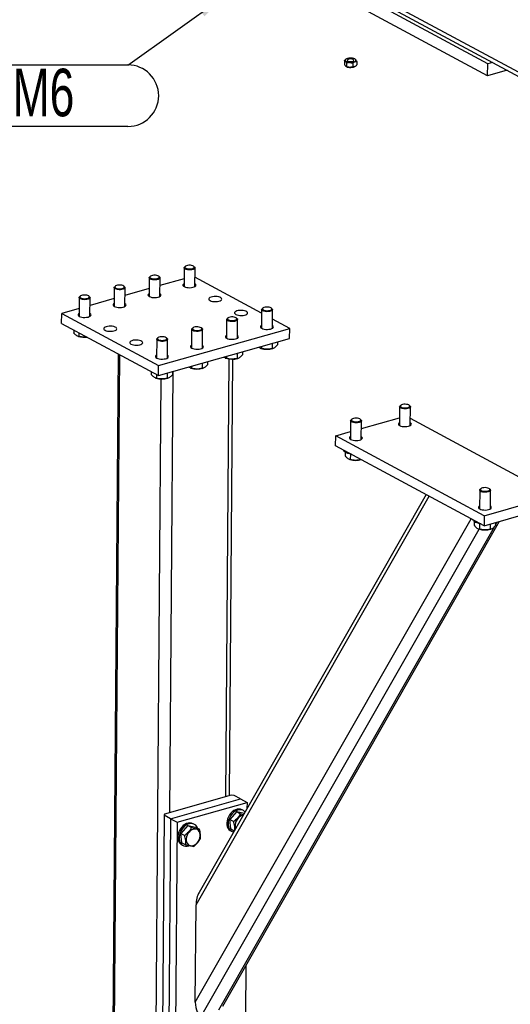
# Model space of a CAD drawing. Header units: millimetres. Extents: x 5 to 589, y 5 to 415.
# Tile 27 of 42: x 400 to 436, y 251 to 323. Entities that reach past the tile are written whole.
import ezdxf

# ---------------------------------------------------------------- set-up
doc = ezdxf.new("R2010")
doc.units = ezdxf.units.MM
doc.layers.add('NOTES', color=6, linetype='Continuous')
doc.layers.add('TRAIT-FORT', color=4, linetype='Continuous', lineweight=25)
doc.styles.add('SLDTEXTSTYLE8', font='TXT', dxfattribs={"width": 0.7})
doc.dimstyles.new('SLDDIMSTYLE3', dxfattribs={"dimtxt": 0.18, "dimasz": 2, "dimexe": 0, "dimexo": 0.0625, "dimgap": 0, "dimtad": 0, "dimtih": 1, "dimtoh": 1, "dimdec": 0, "dimrnd": 1e-09, "dimzin": 0, "dimdsep": 46, "dimtxsty": 'Standard', "dimsah": 1, "dimcen": 0.09, "dimadec": 0, "dimazin": 0, "dimtfac": 2, "dimtdec": 0, "dimtofl": 0, "dimtmove": 0, "dimatfit": 3, "dimfxl": 1, "dimfrac": 2, "dimtolj": 1, "dimtzin": 0, "dimarcsym": 0})

# ---------------------------------------------------------------- blocks, each defined once
blk = doc.blocks.new('SW_NOTE_24')
at = {"layer": 'NOTES', "color": 0}
for p, q in [((-28.302, 0.046), (0, 0.046)), ((0, -4.482), (-28.302, -4.482))]:
    blk.add_line(p, q, dxfattribs=at)
for centre, start, end in [((-28.302, -2.218), 90, 270), ((0, -2.218), 270, 90)]:
    blk.add_arc(centre, 2.264, start, end, dxfattribs=at)
at = {"layer": 'NOTES', "color": 0, "insert": (-14.225, -0.233), "char_height": 3.5, "attachment_point": 2, "style": 'SLDTEXTSTYLE8'}
blk.add_mtext('ECROU H M6', dxfattribs=at)

msp = doc.modelspace()

# ---------------------------------------------------------------- linework, layer by layer
at = {"layer": 'TRAIT-FORT', "color": 4, "linetype": 'Continuous', "lineweight": 25}
for p, q in [((444.418, 315.095), (407.359, 335.046)), ((407.729, 334.543), (444.63, 314.677)), ((434.531, 319.826), (423.603, 325.71)), ((434.524, 318.943), (423.596, 324.827)), ((423.98, 320.06), (423.978, 319.806)), ((424.075, 320.155), (424.064, 320.146)), ((424.143, 319.89), (424.141, 319.636)), ((424.599, 319.857), (424.597, 319.603)), ((424.794, 319.647), (424.805, 319.656)), ((424.891, 319.995), (424.889, 319.741)), ((434.524, 318.943), (434.531, 319.826)), ((434.881, 319.925), (434.531, 319.826)), ((435.953, 319.348), (434.524, 318.943)), ((412.189, 304.812), (412.178, 303.435)), ((412.279, 304.92), (412.228, 304.878)), ((412.951, 304.873), (412.901, 304.915)), ((412.978, 303.428), (412.989, 304.805)), ((409.614, 304.083), (409.604, 302.706)), ((409.704, 304.191), (409.653, 304.149)), ((410.377, 304.144), (410.326, 304.186)), ((410.404, 302.699), (410.414, 304.076)), ((412.182, 304.009), (410.41, 303.507)), ((417.888, 301.47), (412.983, 304.111)), ((407.04, 303.354), (407.029, 301.977)), ((407.13, 303.462), (407.079, 303.42)), ((407.802, 303.415), (407.752, 303.457)), ((407.829, 301.97), (407.84, 303.347)), ((409.608, 303.28), (407.835, 302.778)), ((404.466, 302.625), (404.455, 301.248)), ((404.555, 302.733), (404.504, 302.692)), ((405.228, 302.686), (405.177, 302.728)), ((405.255, 301.242), (405.265, 302.619)), ((407.034, 302.551), (405.261, 302.049)), ((403.172, 300.723), (403.177, 301.459)), ((404.459, 301.822), (403.177, 301.459)), ((403.177, 301.459), (410.304, 297.622)), ((417.89, 301.742), (417.879, 300.365)), ((417.98, 301.85), (417.929, 301.809)), ((418.652, 301.803), (418.602, 301.846)), ((418.679, 300.359), (418.69, 301.736)), ((403.172, 300.723), (410.298, 296.886)), ((415.316, 301.013), (415.305, 299.636)), ((415.406, 301.122), (415.355, 301.08)), ((416.078, 301.074), (416.028, 301.117)), ((416.105, 299.63), (416.116, 301.007)), ((419.958, 300.356), (418.685, 301.041)), ((404.062, 300.244), (404.06, 300.033)), ((404.448, 300.036), (404.446, 299.762)), ((410.304, 297.622), (419.958, 300.356)), ((412.741, 300.284), (412.731, 298.907)), ((412.831, 300.393), (412.78, 300.351)), ((413.504, 300.345), (413.453, 300.388)), ((413.531, 298.901), (413.541, 300.278)), ((419.953, 299.62), (419.958, 300.356)), ((404.362, 299.784), (404.408, 299.767)), ((410.167, 299.555), (410.156, 298.178)), ((410.257, 299.664), (410.206, 299.622)), ((410.298, 296.886), (419.953, 299.62)), ((410.929, 299.616), (410.879, 299.659)), ((410.956, 298.172), (410.967, 299.549)), ((418.659, 299.254), (418.656, 298.871)), ((419.057, 299.366), (419.055, 299.134)), ((416.084, 298.525), (416.081, 298.142)), ((416.482, 298.637), (416.481, 298.405)), ((417.786, 298.901), (417.833, 298.884)), ((417.872, 299.031), (417.871, 298.879)), ((418.703, 298.877), (418.748, 298.893)), ((407.327, 298.486), (406.886, 242.286)), ((407.011, 242.135), (407.453, 298.419)), ((413.908, 297.908), (413.906, 297.676)), ((415.212, 298.172), (415.258, 298.155)), ((415.256, 265.886), (415.509, 298.097)), ((415.297, 298.302), (415.296, 298.15)), ((415.515, 265.959), (415.768, 298.087)), ((416.128, 298.148), (416.174, 298.164)), ((409.763, 297.175), (409.761, 296.963)), ((410.298, 296.886), (410.304, 297.622)), ((411.137, 264.72), (411.392, 297.196)), ((411.334, 297.18), (411.332, 296.947)), ((412.637, 297.443), (412.684, 297.426)), ((412.723, 297.573), (412.722, 297.421)), ((413.51, 297.796), (413.507, 297.413)), ((413.554, 297.419), (413.599, 297.435)), ((410.052, 240.498), (410.492, 296.629)), ((410.063, 296.714), (410.109, 296.697)), ((410.15, 296.967), (410.147, 296.692)), ((410.936, 297.067), (410.933, 296.684)), ((410.98, 296.69), (411.025, 296.706)), ((428.041, 294.585), (428.031, 293.208)), ((428.131, 294.693), (428.08, 294.652)), ((428.804, 294.646), (428.753, 294.689)), ((428.831, 293.202), (428.841, 294.579)), ((424.437, 293.565), (424.426, 292.188)), ((424.527, 293.673), (424.476, 293.631)), ((425.199, 293.626), (425.149, 293.668)), ((425.226, 292.181), (425.237, 293.558)), ((425.233, 292.989), (428.035, 293.782)), ((437.54, 289.039), (428.835, 293.726)), ((423.342, 292.454), (424.431, 292.762)), ((423.336, 291.718), (423.342, 292.454)), ((434.27, 286.57), (423.342, 292.454)), ((434.264, 285.835), (423.336, 291.718)), ((424.034, 291.256), (424.032, 290.973)), ((424.333, 290.724), (424.38, 290.707)), ((424.42, 291.101), (424.416, 290.702)), ((425.202, 290.714), (425.202, 290.693)), ((425.202, 290.693), (425.227, 290.7)), ((433.94, 288.449), (433.929, 287.072)), ((434.029, 288.557), (433.978, 288.515)), ((434.702, 288.51), (434.652, 288.552)), ((434.729, 287.065), (434.74, 288.442)), ((413.065, 257.93), (430.227, 288.008)), ((429.994, 288.134), (413.285, 258.85)), ((434.27, 286.57), (439.419, 288.028)), ((434.264, 285.835), (439.413, 287.292)), ((413.008, 250.767), (433.311, 286.348)), ((434.27, 286.57), (434.264, 285.835)), ((413.515, 249.852), (433.903, 285.583)), ((414.738, 250.198), (435.029, 285.759)), ((415.041, 250.484), (435.394, 286.155)), ((433.536, 286.14), (433.534, 285.857)), ((433.835, 285.608), (433.882, 285.591)), ((433.922, 285.985), (433.919, 285.586)), ((434.707, 285.96), (434.704, 285.577)), ((434.752, 285.584), (434.797, 285.599)), ((435.106, 286.073), (435.104, 285.84)), ((435.105, 285.892), (435.228, 286.107)), ((415.642, 265.995), (410.751, 264.61)), ((415.866, 265.981), (415.642, 265.995)), ((416.341, 265.725), (415.866, 265.981)), ((411.193, 264.267), (416.341, 265.725)), ((411.668, 264.011), (416.816, 265.469)), ((416.341, 265.725), (416.816, 265.469)), ((416.816, 265.469), (416.813, 265.033)), ((410.717, 264.523), (410.584, 247.6)), ((410.751, 264.61), (410.717, 264.523)), ((411.193, 264.267), (410.717, 264.523)), ((416.058, 264.79), (415.551, 264.212)), ((416.058, 264.79), (416.343, 264.637)), ((416.058, 264.79), (416.611, 264.679)), ((416.548, 264.87), (416.453, 264.922)), ((411.193, 264.267), (411.06, 247.344)), ((411.193, 264.267), (411.668, 264.011)), ((411.668, 264.011), (411.535, 247.088)), ((412.454, 263.77), (411.947, 263.191)), ((412.454, 263.77), (412.739, 263.616)), ((412.454, 263.77), (413.034, 263.653)), ((412.943, 263.85), (412.848, 263.901)), ((415.551, 264.212), (415.836, 264.059)), ((415.623, 263.517), (415.551, 264.212)), ((411.947, 263.191), (412.231, 263.038)), ((412.019, 262.497), (411.947, 263.191)), ((413.034, 263.653), (413.318, 263.5)), ((415.618, 263.372), (415.713, 263.321)), ((415.623, 263.517), (415.872, 263.384)), ((412.014, 262.351), (412.109, 262.3)), ((412.019, 262.497), (412.304, 262.343)), ((413.008, 250.767), (413.065, 257.93)), ((416.722, 253.43), (416.694, 249.866))]:
    msp.add_line(p, q, dxfattribs=at)
at = {"layer": 'TRAIT-FORT', "color": 4, "linetype": 'Continuous', "lineweight": 25, "flags": 128}
for points in [[(424.127, 320.186), (424.096, 320.17), (424.072, 320.152), (424.053, 320.133), (424.041, 320.113), (424.036, 320.093), (424.038, 320.072), (424.047, 320.052), (424.062, 320.032)], [(424.622, 320.024), (424.662, 320.052), (424.676, 320.084), (424.661, 320.117), (424.618, 320.145), (424.554, 320.166), (424.475, 320.178), (424.392, 320.178), (424.314, 320.167), (424.25, 320.146), (424.21, 320.118), (424.196, 320.085), (424.211, 320.053), (424.254, 320.025), (424.318, 320.004), (424.397, 319.992), (424.48, 319.992), (424.558, 320.003), (424.622, 320.024)], [(424.794, 319.647), (424.773, 319.632), (424.742, 319.615)], [(424.745, 319.983), (424.776, 320), (424.8, 320.018), (424.819, 320.037), (424.831, 320.057), (424.836, 320.077), (424.834, 320.098), (424.825, 320.118), (424.81, 320.138)], [(412.951, 304.873), (412.977, 304.843), (412.989, 304.801), (412.97, 304.759), (412.924, 304.72), (412.852, 304.689), (412.761, 304.666), (412.657, 304.653), (412.549, 304.652), (412.443, 304.663), (412.348, 304.685), (412.27, 304.715), (412.217, 304.753), (412.191, 304.795), (412.194, 304.837), (412.227, 304.878), (412.228, 304.878)], [(412.889, 304.924), (412.826, 304.956), (412.741, 304.98), (412.644, 304.993), (412.541, 304.994), (412.443, 304.983), (412.358, 304.961), (412.293, 304.931), (412.255, 304.893), (412.246, 304.853), (412.268, 304.814), (412.318, 304.779), (412.393, 304.75), (412.485, 304.732), (412.586, 304.725), (412.687, 304.73), (412.78, 304.746), (412.856, 304.773), (412.908, 304.807), (412.932, 304.846), (412.925, 304.886), (412.889, 304.924)], [(410.377, 304.144), (410.403, 304.114), (410.414, 304.072), (410.396, 304.03), (410.349, 303.991), (410.278, 303.96), (410.187, 303.937), (410.083, 303.924), (409.974, 303.924), (409.868, 303.934), (409.773, 303.956), (409.696, 303.987), (409.642, 304.024), (409.617, 304.066), (409.62, 304.109), (409.653, 304.149), (409.653, 304.149)], [(410.314, 304.195), (410.251, 304.228), (410.167, 304.251), (410.069, 304.264), (409.967, 304.265), (409.868, 304.254), (409.783, 304.232), (409.719, 304.202), (409.68, 304.165), (409.671, 304.125), (409.693, 304.085), (409.744, 304.05), (409.818, 304.021), (409.91, 304.003), (410.011, 303.996), (410.113, 304.001), (410.206, 304.017), (410.282, 304.044), (410.334, 304.078), (410.358, 304.117), (410.351, 304.158), (410.314, 304.195)], [(412.18, 303.643), (412.131, 303.607), (412.102, 303.561), (412.103, 303.514), (412.134, 303.468), (412.193, 303.426)], [(412.193, 303.426), (412.276, 303.391), (412.378, 303.366), (412.492, 303.351), (412.613, 303.347), (412.731, 303.356), (412.839, 303.375), (412.931, 303.405), (413.001, 303.443), (413.045, 303.487), (413.059, 303.534), (413.043, 303.581), (412.998, 303.625), (412.98, 303.637)], [(407.802, 303.415), (407.828, 303.385), (407.84, 303.343), (407.821, 303.301), (407.775, 303.262), (407.703, 303.231), (407.612, 303.208), (407.509, 303.195), (407.4, 303.195), (407.294, 303.205), (407.199, 303.227), (407.122, 303.258), (407.068, 303.295), (407.042, 303.337), (407.046, 303.38), (407.078, 303.42), (407.079, 303.42)], [(407.74, 303.466), (407.677, 303.499), (407.593, 303.522), (407.495, 303.535), (407.392, 303.536), (407.294, 303.525), (407.209, 303.504), (407.144, 303.473), (407.106, 303.436), (407.097, 303.396), (407.119, 303.356), (407.169, 303.321), (407.244, 303.293), (407.336, 303.274), (407.437, 303.267), (407.539, 303.272), (407.631, 303.289), (407.707, 303.315), (407.759, 303.349), (407.783, 303.388), (407.776, 303.429), (407.74, 303.466)], [(409.605, 302.914), (409.557, 302.878), (409.528, 302.832), (409.529, 302.785), (409.559, 302.739), (409.618, 302.697)], [(409.618, 302.697), (409.701, 302.663), (409.803, 302.637), (409.918, 302.622), (410.038, 302.618), (410.156, 302.627), (410.265, 302.647), (410.357, 302.676), (410.427, 302.714), (410.47, 302.758), (410.484, 302.805), (410.468, 302.852), (410.423, 302.896), (410.405, 302.908)], [(405.228, 302.686), (405.254, 302.657), (405.265, 302.614), (405.247, 302.572), (405.2, 302.534), (405.129, 302.502), (405.038, 302.479), (404.934, 302.467), (404.825, 302.466), (404.719, 302.477), (404.624, 302.498), (404.547, 302.529), (404.494, 302.566), (404.468, 302.608), (404.471, 302.651), (404.504, 302.691), (404.504, 302.692)], [(405.165, 302.738), (405.102, 302.77), (405.018, 302.793), (404.92, 302.806), (404.818, 302.807), (404.72, 302.796), (404.634, 302.775), (404.57, 302.744), (404.531, 302.707), (404.523, 302.667), (404.545, 302.627), (404.595, 302.592), (404.669, 302.564), (404.761, 302.545), (404.863, 302.538), (404.964, 302.543), (405.057, 302.56), (405.133, 302.586), (405.185, 302.621), (405.209, 302.66), (405.202, 302.7), (405.165, 302.738)], [(407.031, 302.185), (406.982, 302.149), (406.953, 302.103), (406.954, 302.056), (406.985, 302.01), (407.044, 301.968)], [(407.044, 301.968), (407.127, 301.934), (407.229, 301.908), (407.344, 301.893), (407.464, 301.89), (407.582, 301.898), (407.69, 301.918), (407.782, 301.947), (407.852, 301.985), (407.896, 302.029), (407.91, 302.076), (407.894, 302.123), (407.849, 302.167), (407.831, 302.179)], [(414.093, 302.403), (414.176, 302.368), (414.278, 302.343), (414.393, 302.328), (414.513, 302.324), (414.631, 302.333), (414.74, 302.352), (414.832, 302.382), (414.902, 302.42), (414.945, 302.464), (414.959, 302.511), (414.943, 302.558), (414.898, 302.602), (414.827, 302.64), (414.733, 302.671), (414.624, 302.691), (414.506, 302.7), (414.386, 302.698), (414.272, 302.684), (414.17, 302.659), (414.089, 302.625), (414.032, 302.583), (414.003, 302.538), (414.004, 302.49), (414.034, 302.445), (414.093, 302.403)], [(404.456, 301.456), (404.408, 301.42), (404.379, 301.374), (404.38, 301.327), (404.411, 301.281), (404.469, 301.239)], [(404.469, 301.239), (404.552, 301.205), (404.654, 301.179), (404.769, 301.164), (404.889, 301.161), (405.007, 301.169), (405.116, 301.189), (405.208, 301.219), (405.278, 301.256), (405.321, 301.3), (405.335, 301.347), (405.32, 301.394), (405.274, 301.438), (405.256, 301.45)], [(415.994, 301.38), (416.077, 301.345), (416.179, 301.319), (416.293, 301.304), (416.414, 301.301), (416.532, 301.309), (416.64, 301.329), (416.732, 301.359), (416.802, 301.397), (416.846, 301.441), (416.86, 301.487), (416.844, 301.534), (416.799, 301.578), (416.727, 301.617), (416.634, 301.647), (416.525, 301.668), (416.406, 301.677), (416.286, 301.675), (416.172, 301.66), (416.071, 301.635), (415.989, 301.601), (415.932, 301.56), (415.903, 301.515), (415.904, 301.467), (415.935, 301.421), (415.994, 301.38)], [(418.652, 301.803), (418.679, 301.774), (418.69, 301.731), (418.672, 301.689), (418.625, 301.651), (418.554, 301.619), (418.463, 301.596), (418.359, 301.584), (418.25, 301.583), (418.144, 301.594), (418.049, 301.615), (417.972, 301.646), (417.918, 301.684), (417.892, 301.725), (417.896, 301.768), (417.929, 301.808), (417.929, 301.809)], [(418.59, 301.855), (418.527, 301.887), (418.443, 301.91), (418.345, 301.923), (418.243, 301.924), (418.144, 301.914), (418.059, 301.892), (417.994, 301.861), (417.956, 301.824), (417.947, 301.784), (417.969, 301.744), (418.02, 301.709), (418.094, 301.681), (418.186, 301.662), (418.287, 301.655), (418.389, 301.66), (418.482, 301.677), (418.557, 301.703), (418.61, 301.738), (418.633, 301.777), (418.627, 301.817), (418.59, 301.855)], [(416.078, 301.074), (416.104, 301.045), (416.116, 301.002), (416.097, 300.96), (416.051, 300.922), (415.979, 300.89), (415.888, 300.867), (415.784, 300.855), (415.676, 300.854), (415.57, 300.865), (415.475, 300.886), (415.398, 300.917), (415.344, 300.955), (415.318, 300.996), (415.322, 301.039), (415.354, 301.08), (415.355, 301.08)], [(416.016, 301.126), (415.953, 301.158), (415.868, 301.182), (415.771, 301.194), (415.668, 301.196), (415.57, 301.185), (415.485, 301.163), (415.42, 301.132), (415.382, 301.095), (415.373, 301.055), (415.395, 301.016), (415.445, 300.98), (415.52, 300.952), (415.612, 300.934), (415.713, 300.926), (415.814, 300.931), (415.907, 300.948), (415.983, 300.975), (416.035, 301.009), (416.059, 301.048), (416.052, 301.088), (416.016, 301.126)], [(406.37, 300.216), (406.453, 300.182), (406.555, 300.156), (406.67, 300.141), (406.79, 300.137), (406.908, 300.146), (407.016, 300.166), (407.108, 300.195), (407.178, 300.233), (407.222, 300.277), (407.236, 300.324), (407.22, 300.371), (407.175, 300.415), (407.103, 300.453), (407.01, 300.484), (406.901, 300.504), (406.783, 300.514), (406.662, 300.511), (406.548, 300.497), (406.447, 300.472), (406.366, 300.438), (406.308, 300.397), (406.279, 300.351), (406.28, 300.304), (406.311, 300.258), (406.37, 300.216)], [(413.504, 300.345), (413.53, 300.316), (413.541, 300.273), (413.523, 300.231), (413.476, 300.193), (413.405, 300.161), (413.314, 300.138), (413.21, 300.126), (413.101, 300.125), (412.995, 300.136), (412.9, 300.157), (412.823, 300.188), (412.77, 300.226), (412.744, 300.267), (412.747, 300.31), (412.78, 300.351), (412.78, 300.351)], [(413.441, 300.397), (413.378, 300.429), (413.294, 300.453), (413.196, 300.466), (413.094, 300.467), (412.996, 300.456), (412.91, 300.434), (412.846, 300.403), (412.807, 300.366), (412.799, 300.326), (412.82, 300.287), (412.871, 300.251), (412.945, 300.223), (413.037, 300.205), (413.138, 300.198), (413.24, 300.203), (413.333, 300.219), (413.409, 300.246), (413.461, 300.28), (413.485, 300.319), (413.478, 300.359), (413.441, 300.397)], [(417.881, 300.573), (417.833, 300.537), (417.804, 300.491), (417.804, 300.444), (417.835, 300.398), (417.894, 300.357)], [(417.894, 300.357), (417.977, 300.322), (418.079, 300.296), (418.194, 300.281), (418.314, 300.278), (418.432, 300.286), (418.54, 300.306), (418.633, 300.336), (418.703, 300.374), (418.746, 300.417), (418.76, 300.464), (418.744, 300.511), (418.699, 300.555), (418.681, 300.567)], [(408.27, 299.193), (408.353, 299.158), (408.455, 299.133), (408.57, 299.118), (408.69, 299.114), (408.808, 299.123), (408.917, 299.142), (409.009, 299.172), (409.079, 299.21), (409.122, 299.254), (409.136, 299.301), (409.12, 299.348), (409.075, 299.392), (409.004, 299.43), (408.911, 299.461), (408.801, 299.481), (408.683, 299.49), (408.563, 299.488), (408.449, 299.474), (408.348, 299.449), (408.266, 299.415), (408.209, 299.373), (408.18, 299.328), (408.181, 299.281), (408.212, 299.235), (408.27, 299.193)], [(410.929, 299.616), (410.955, 299.587), (410.967, 299.544), (410.948, 299.502), (410.902, 299.464), (410.83, 299.432), (410.739, 299.409), (410.636, 299.397), (410.527, 299.396), (410.421, 299.407), (410.326, 299.429), (410.249, 299.459), (410.195, 299.497), (410.169, 299.538), (410.173, 299.581), (410.205, 299.622), (410.206, 299.622)], [(410.867, 299.668), (410.804, 299.7), (410.72, 299.724), (410.622, 299.737), (410.519, 299.738), (410.421, 299.727), (410.336, 299.705), (410.271, 299.674), (410.233, 299.637), (410.224, 299.597), (410.246, 299.558), (410.296, 299.522), (410.371, 299.494), (410.463, 299.476), (410.564, 299.469), (410.666, 299.474), (410.758, 299.49), (410.834, 299.517), (410.886, 299.551), (410.91, 299.59), (410.903, 299.63), (410.867, 299.668)], [(415.307, 299.844), (415.258, 299.808), (415.229, 299.762), (415.23, 299.715), (415.261, 299.669), (415.32, 299.628)], [(415.32, 299.628), (415.403, 299.593), (415.505, 299.567), (415.619, 299.552), (415.74, 299.549), (415.858, 299.557), (415.966, 299.577), (416.058, 299.607), (416.128, 299.645), (416.172, 299.689), (416.186, 299.735), (416.17, 299.782), (416.125, 299.826), (416.107, 299.838)], [(412.732, 299.115), (412.684, 299.079), (412.655, 299.034), (412.656, 298.986), (412.686, 298.94), (412.745, 298.899)], [(412.745, 298.899), (412.828, 298.864), (412.93, 298.838), (413.045, 298.823), (413.165, 298.82), (413.283, 298.828), (413.392, 298.848), (413.484, 298.878), (413.554, 298.916), (413.597, 298.96), (413.611, 299.006), (413.595, 299.053), (413.55, 299.097), (413.532, 299.109)], [(410.158, 298.387), (410.109, 298.35), (410.08, 298.305), (410.081, 298.257), (410.112, 298.212), (410.171, 298.17)], [(410.171, 298.17), (410.254, 298.135), (410.356, 298.11), (410.471, 298.095), (410.591, 298.091), (410.709, 298.1), (410.817, 298.119), (410.909, 298.149), (410.979, 298.187), (411.023, 298.231), (411.037, 298.278), (411.021, 298.324), (410.976, 298.369), (410.958, 298.38)], [(428.093, 294.507), (428.053, 294.547), (428.042, 294.59), (428.06, 294.632), (428.08, 294.652)], [(428.804, 294.646), (428.813, 294.637), (428.839, 294.595), (428.836, 294.553), (428.803, 294.512), (428.743, 294.477), (428.661, 294.449), (428.562, 294.431), (428.455, 294.425), (428.347, 294.43), (428.245, 294.446), (428.158, 294.473), (428.093, 294.507)], [(428.142, 294.569), (428.205, 294.537), (428.289, 294.513), (428.387, 294.5), (428.489, 294.499), (428.587, 294.51), (428.673, 294.532), (428.738, 294.563), (428.776, 294.6), (428.785, 294.64), (428.763, 294.679), (428.713, 294.715), (428.639, 294.743), (428.547, 294.761), (428.446, 294.768), (428.344, 294.764), (428.251, 294.747), (428.175, 294.721), (428.123, 294.686), (428.099, 294.647), (428.106, 294.607), (428.142, 294.569)], [(424.489, 293.487), (424.449, 293.527), (424.437, 293.569), (424.456, 293.611), (424.476, 293.631)], [(425.199, 293.626), (425.209, 293.617), (425.235, 293.575), (425.231, 293.532), (425.198, 293.492), (425.139, 293.456), (425.057, 293.429), (424.958, 293.411), (424.851, 293.404), (424.742, 293.409), (424.641, 293.426), (424.554, 293.452), (424.489, 293.487)], [(424.538, 293.549), (424.601, 293.517), (424.685, 293.493), (424.782, 293.48), (424.885, 293.479), (424.983, 293.49), (425.069, 293.511), (425.134, 293.542), (425.172, 293.579), (425.181, 293.619), (425.159, 293.659), (425.109, 293.694), (425.035, 293.722), (424.943, 293.741), (424.842, 293.748), (424.74, 293.743), (424.647, 293.727), (424.571, 293.7), (424.519, 293.666), (424.495, 293.627), (424.501, 293.587), (424.538, 293.549)], [(428.032, 293.416), (427.984, 293.38), (427.955, 293.334), (427.956, 293.287), (427.986, 293.241), (428.045, 293.2)], [(428.045, 293.2), (428.128, 293.165), (428.23, 293.139), (428.345, 293.124), (428.465, 293.121), (428.583, 293.129), (428.692, 293.149), (428.784, 293.179), (428.854, 293.217), (428.897, 293.26), (428.911, 293.307), (428.895, 293.354), (428.85, 293.398), (428.832, 293.41)], [(424.428, 292.396), (424.38, 292.36), (424.351, 292.314), (424.351, 292.267), (424.382, 292.221), (424.441, 292.179)], [(424.441, 292.179), (424.524, 292.144), (424.626, 292.119), (424.741, 292.104), (424.861, 292.1), (424.979, 292.109), (425.087, 292.128), (425.18, 292.158), (425.25, 292.196), (425.293, 292.24), (425.307, 292.287), (425.291, 292.334), (425.246, 292.378), (425.228, 292.39)], [(424.366, 291.113), (424.239, 291.15), (424.131, 291.196), (424.044, 291.248), (423.982, 291.305), (423.948, 291.366), (423.942, 291.392)], [(424.514, 291.084), (424.508, 291.085), (424.366, 291.113)], [(433.991, 288.371), (433.951, 288.411), (433.94, 288.454), (433.958, 288.496), (433.978, 288.515)], [(434.702, 288.51), (434.712, 288.501), (434.738, 288.459), (434.734, 288.416), (434.701, 288.376), (434.641, 288.34), (434.559, 288.313), (434.461, 288.295), (434.353, 288.289), (434.245, 288.294), (434.144, 288.31), (434.057, 288.336), (433.991, 288.371)], [(434.04, 288.433), (434.103, 288.401), (434.187, 288.377), (434.285, 288.364), (434.387, 288.363), (434.486, 288.374), (434.571, 288.395), (434.636, 288.426), (434.675, 288.463), (434.683, 288.503), (434.662, 288.543), (434.611, 288.578), (434.537, 288.606), (434.445, 288.625), (434.344, 288.632), (434.242, 288.627), (434.15, 288.611), (434.074, 288.584), (434.021, 288.55), (433.997, 288.511), (434.004, 288.471), (434.04, 288.433)], [(433.93, 287.28), (433.882, 287.244), (433.853, 287.198), (433.854, 287.151), (433.885, 287.105), (433.943, 287.063)], [(433.943, 287.063), (434.027, 287.029), (434.129, 287.003), (434.243, 286.988), (434.363, 286.984), (434.481, 286.993), (434.59, 287.013), (434.682, 287.042), (434.752, 287.08), (434.795, 287.124), (434.81, 287.171), (434.794, 287.218), (434.749, 287.262), (434.73, 287.274)], [(433.869, 285.997), (433.742, 286.034), (433.633, 286.08), (433.546, 286.132), (433.485, 286.19), (433.45, 286.25), (433.444, 286.276)], [(434.016, 285.968), (434.011, 285.969), (433.869, 285.997)], [(416.453, 264.922), (416.451, 264.923), (416.341, 264.965), (416.223, 264.98), (416.098, 264.969), (415.971, 264.932), (415.846, 264.869), (415.727, 264.783), (415.618, 264.677), (415.523, 264.553), (415.444, 264.417), (415.384, 264.272)], [(416.668, 264.779), (416.641, 264.805), (416.546, 264.871), (416.436, 264.914), (416.318, 264.929), (416.193, 264.918), (416.066, 264.881), (415.941, 264.818), (415.822, 264.732), (415.713, 264.626), (415.618, 264.502), (415.539, 264.366), (415.479, 264.22)], [(412.848, 263.901), (412.846, 263.902), (412.737, 263.944), (412.618, 263.96), (412.493, 263.949), (412.367, 263.911), (412.242, 263.849), (412.123, 263.763), (412.014, 263.656), (411.919, 263.533), (411.84, 263.396), (411.78, 263.251)], [(413.181, 263.574), (413.177, 263.585), (413.116, 263.694), (413.037, 263.784), (412.941, 263.851), (412.832, 263.893), (412.713, 263.909), (412.588, 263.898), (412.462, 263.86), (412.337, 263.797), (412.218, 263.712), (412.109, 263.605), (412.014, 263.482), (411.935, 263.345), (411.875, 263.2)], [(415.384, 264.272), (415.345, 264.122), (415.328, 263.974), (415.334, 263.831), (415.363, 263.698), (415.413, 263.58), (415.483, 263.48), (415.571, 263.401), (415.618, 263.372)], [(415.479, 264.22), (415.44, 264.071), (415.423, 263.923), (415.429, 263.78), (415.458, 263.647), (415.508, 263.529), (415.578, 263.429), (415.666, 263.35), (415.768, 263.295), (415.813, 263.281)], [(411.78, 263.251), (411.741, 263.102), (411.724, 262.953), (411.73, 262.811), (411.758, 262.678), (411.808, 262.56), (411.879, 262.459), (411.966, 262.381), (412.014, 262.351)], [(411.875, 263.2), (411.836, 263.051), (411.819, 262.902), (411.825, 262.759), (411.853, 262.627), (411.903, 262.508), (411.974, 262.408), (412.061, 262.33), (412.164, 262.275), (412.279, 262.246), (412.401, 262.244), (412.528, 262.268), (412.543, 262.273)], [(412.343, 262.677), (412.366, 262.563), (412.411, 262.463), (412.476, 262.383), (412.558, 262.325), (412.652, 262.291), (412.756, 262.285), (412.864, 262.305), (412.972, 262.351), (413.075, 262.42), (413.169, 262.511), (413.249, 262.618), (413.312, 262.738), (413.355, 262.864), (413.376, 262.992), (413.375, 263.115), (413.352, 263.229), (413.306, 263.329), (413.242, 263.409), (413.16, 263.467), (413.065, 263.501), (412.962, 263.507), (412.854, 263.487), (412.746, 263.441), (412.643, 263.372), (412.549, 263.281), (412.469, 263.174), (412.406, 263.054), (412.363, 262.928), (412.341, 262.8), (412.343, 262.677)], [(415.947, 263.697), (415.97, 263.583), (415.976, 263.567)]]:
    msp.add_lwpolyline(points, dxfattribs=at)
at = {"layer": 'TRAIT-FORT', "color": 4, "linetype": 'Continuous', "lineweight": 25}
for centre, radius, start, end in [((424.365, 320.073), 0.511, 233.23029, 270.41539), ((424.367, 320.441), 0.511, 233.23029, 270.41539), ((424.423, 319.442), 0.801, 84.40324, 111.69352), ((424.446, 320.36), 0.801, 264.40324, 291.69352), ((424.449, 320.728), 0.801, 264.40324, 291.69352), ((424.505, 319.729), 0.511, 53.23029, 90.41539), ((404.854, 301.124), 1.429, 251.81471, 278.07851), ((418.278, 300.239), 1.426, 251.78473, 287.31531), ((415.704, 299.51), 1.426, 251.78473, 287.31531), ((413.13, 298.781), 1.426, 251.78473, 287.31531), ((410.555, 298.052), 1.426, 251.78473, 287.31531), ((424.826, 292.067), 1.432, 251.83341, 286.6283), ((434.328, 286.945), 1.426, 251.78462, 287.31542), ((416.718, 263.773), 0.775, 104.68737, 185.61885)]:
    msp.add_arc(centre, radius, start, end, dxfattribs=at)
for centre, start_param, end_param in [((413.58, 258.075), 0.806933, 1.751781), ((413.523, 250.913), 1.751781, 3.322578)]:
    msp.add_ellipse(centre, major_axis=(0.101, 1.07), ratio=0.471912, start_param=start_param, end_param=end_param, dxfattribs=at)
for points, knots in [([(423.978, 319.806), (423.989, 319.781), (424.011, 319.731), (424.039, 319.686), (424.055, 319.668), (424.059, 319.664)], [0, 0, 0, 0, 0.432382, 0.879547, 1, 1, 1, 1]), ([(423.98, 320.06), (423.991, 320.074), (424.018, 320.106), (424.048, 320.127), (424.066, 320.14)], [0, 0, 0, 0, 0.408665, 1, 1, 1, 1]), ([(424.062, 320.032), (424.047, 320.044), (424.019, 320.067), (423.993, 320.063), (423.98, 320.06)], [0, 0, 0, 0, 0.5039949, 1, 1, 1, 1]), ([(424.059, 319.664), (424.073, 319.652), (424.102, 319.629), (424.128, 319.633), (424.141, 319.636)], [0, 0, 0, 0, 0.5039949, 1, 1, 1, 1]), ([(424.143, 319.89), (424.132, 319.915), (424.109, 319.965), (424.081, 320.01), (424.065, 320.028), (424.062, 320.032)], [0, 0, 0, 0, 0.432382, 0.879547, 1, 1, 1, 1]), ([(424.368, 319.562), (424.328, 319.569), (424.249, 319.581), (424.177, 319.617), (424.141, 319.636)], [0, 0, 0, 0, 0.5039949, 1, 1, 1, 1]), ([(424.143, 319.89), (424.174, 319.901), (424.238, 319.923), (424.317, 319.933), (424.362, 319.931), (424.371, 319.93)], [0, 0, 0, 0, 0.432382, 0.879547, 1, 1, 1, 1]), ([(424.597, 319.603), (424.565, 319.592), (424.502, 319.57), (424.423, 319.56), (424.378, 319.562), (424.368, 319.562)], [0, 0, 0, 0, 0.432382, 0.879547, 1, 1, 1, 1]), ([(424.371, 319.93), (424.411, 319.924), (424.491, 319.912), (424.563, 319.875), (424.599, 319.857)], [0, 0, 0, 0, 0.503995, 1, 1, 1, 1]), ([(424.742, 319.615), (424.74, 319.614), (424.702, 319.597), (424.651, 319.591), (424.608, 319.601), (424.597, 319.603)], [0, 0, 0, 0, 0.0467158, 0.7582321, 1, 1, 1, 1]), ([(424.599, 319.857), (424.61, 319.87), (424.654, 319.921), (424.705, 319.963), (424.743, 319.982), (424.745, 319.983)], [0, 0, 0, 0, 0.241768, 0.953284, 1, 1, 1, 1]), ([(424.889, 319.741), (424.872, 319.722), (424.826, 319.668), (424.775, 319.636), (424.742, 319.615)], [0, 0, 0, 0, 0.370993, 1, 1, 1, 1]), ([(424.745, 319.983), (424.777, 319.993), (424.828, 320.009), (424.874, 319.999), (424.891, 319.995)], [0, 0, 0, 0, 0.629007, 1, 1, 1, 1]), ([(424.81, 320.138), (424.825, 320.119), (424.853, 320.083), (424.879, 320.025), (424.891, 319.995)], [0, 0, 0, 0, 0.503995, 1, 1, 1, 1]), ([(404.446, 299.762), (404.397, 299.774), (404.315, 299.794), (404.197, 299.88), (404.118, 299.962), (404.073, 300.017), (404.06, 300.033)], [0, 0, 0, 0, 0.385549, 0.637642, 0.896546, 1, 1, 1, 1]), ([(405.042, 299.717), (405.036, 299.716), (404.961, 299.7), (404.82, 299.699), (404.626, 299.717), (404.506, 299.747), (404.446, 299.762)], [0, 0, 0, 0, 0.0278139, 0.3852048, 0.6897856, 1, 1, 1, 1]), ([(417.871, 298.879), (417.821, 298.889), (417.753, 298.904), (417.684, 298.957), (417.664, 298.972)], [0, 0, 0, 0, 0.723301, 1, 1, 1, 1]), ([(418.656, 298.871), (418.588, 298.856), (418.45, 298.824), (418.245, 298.815), (418.05, 298.834), (417.931, 298.864), (417.871, 298.879)], [0, 0, 0, 0, 0.264605, 0.534948, 0.765343, 1, 1, 1, 1]), ([(418.656, 298.871), (418.69, 298.878), (418.76, 298.891), (418.864, 298.948), (418.963, 299.03), (419.024, 299.099), (419.055, 299.134)], [0, 0, 0, 0, 0.264605, 0.534948, 0.765343, 1, 1, 1, 1]), ([(415.296, 298.15), (415.247, 298.161), (415.179, 298.175), (415.109, 298.228), (415.09, 298.243)], [0, 0, 0, 0, 0.723301, 1, 1, 1, 1]), ([(416.081, 298.142), (416.013, 298.127), (415.875, 298.095), (415.671, 298.086), (415.476, 298.105), (415.357, 298.135), (415.296, 298.15)], [0, 0, 0, 0, 0.264605, 0.534948, 0.765343, 1, 1, 1, 1]), ([(416.081, 298.142), (416.116, 298.149), (416.186, 298.162), (416.289, 298.219), (416.389, 298.301), (416.45, 298.37), (416.481, 298.405)], [0, 0, 0, 0, 0.264605, 0.534948, 0.765343, 1, 1, 1, 1]), ([(412.722, 297.421), (412.673, 297.432), (412.604, 297.446), (412.535, 297.499), (412.515, 297.514)], [0, 0, 0, 0, 0.723301, 1, 1, 1, 1]), ([(413.507, 297.413), (413.439, 297.398), (413.301, 297.367), (413.097, 297.357), (412.902, 297.376), (412.782, 297.406), (412.722, 297.421)], [0, 0, 0, 0, 0.264605, 0.534948, 0.765343, 1, 1, 1, 1]), ([(413.507, 297.413), (413.542, 297.42), (413.611, 297.433), (413.715, 297.49), (413.814, 297.573), (413.875, 297.641), (413.906, 297.676)], [0, 0, 0, 0, 0.264605, 0.534948, 0.765343, 1, 1, 1, 1]), ([(410.147, 296.692), (410.098, 296.705), (410.017, 296.725), (409.899, 296.811), (409.82, 296.892), (409.774, 296.948), (409.761, 296.963)], [0, 0, 0, 0, 0.385549, 0.637642, 0.896546, 1, 1, 1, 1]), ([(410.933, 296.684), (410.864, 296.669), (410.726, 296.638), (410.522, 296.628), (410.327, 296.647), (410.208, 296.677), (410.147, 296.692)], [0, 0, 0, 0, 0.264605, 0.534948, 0.765343, 1, 1, 1, 1]), ([(410.933, 296.684), (410.967, 296.691), (411.037, 296.704), (411.141, 296.761), (411.24, 296.844), (411.301, 296.912), (411.332, 296.947)], [0, 0, 0, 0, 0.264605, 0.534948, 0.765343, 1, 1, 1, 1]), ([(424.032, 290.973), (424.08, 290.916), (424.161, 290.822), (424.279, 290.743), (424.358, 290.713), (424.403, 290.704), (424.416, 290.702)], [0, 0, 0, 0, 0.385549, 0.637642, 0.896546, 1, 1, 1, 1]), ([(425.202, 290.693), (425.133, 290.678), (424.995, 290.647), (424.791, 290.637), (424.596, 290.657), (424.477, 290.687), (424.416, 290.702)], [0, 0, 0, 0, 0.264605, 0.534948, 0.765343, 1, 1, 1, 1]), ([(433.534, 285.857), (433.583, 285.8), (433.664, 285.706), (433.781, 285.627), (433.86, 285.597), (433.906, 285.589), (433.919, 285.586)], [0, 0, 0, 0, 0.385549, 0.637642, 0.896546, 1, 1, 1, 1]), ([(434.704, 285.577), (434.636, 285.562), (434.498, 285.531), (434.294, 285.521), (434.099, 285.541), (433.979, 285.571), (433.919, 285.586)], [0, 0, 0, 0, 0.264605, 0.534948, 0.765343, 1, 1, 1, 1]), ([(434.704, 285.577), (434.739, 285.584), (434.809, 285.597), (434.913, 285.654), (435.012, 285.736), (435.073, 285.805), (435.104, 285.84)], [0, 0, 0, 0, 0.264605, 0.534948, 0.765343, 1, 1, 1, 1]), ([(416.343, 264.637), (416.309, 264.581), (416.241, 264.468), (416.117, 264.314), (415.98, 264.176), (415.884, 264.098), (415.836, 264.059)], [0, 0, 0, 0, 0.264605, 0.534948, 0.765343, 1, 1, 1, 1]), ([(416.343, 264.637), (416.405, 264.62), (416.48, 264.6), (416.545, 264.586), (416.557, 264.584)], [0, 0, 0, 0, 0.826371, 1, 1, 1, 1]), ([(415.91, 263.451), (415.913, 263.504), (415.919, 263.609), (415.897, 263.791), (415.866, 263.943), (415.842, 264.033), (415.836, 264.059)], [0, 0, 0, 0, 0.289265, 0.58086, 0.880335, 1, 1, 1, 1]), ([(412.739, 263.616), (412.705, 263.56), (412.637, 263.448), (412.513, 263.293), (412.376, 263.156), (412.28, 263.077), (412.231, 263.038)], [0, 0, 0, 0, 0.264605, 0.534948, 0.765343, 1, 1, 1, 1]), ([(412.304, 262.343), (412.309, 262.424), (412.318, 262.557), (412.293, 262.771), (412.262, 262.922), (412.238, 263.012), (412.231, 263.038)], [0, 0, 0, 0, 0.385549, 0.637642, 0.896546, 1, 1, 1, 1]), ([(412.739, 263.616), (412.8, 263.601), (412.922, 263.569), (413.081, 263.534), (413.213, 263.512), (413.283, 263.504), (413.318, 263.5)], [0, 0, 0, 0, 0.264605, 0.534948, 0.765343, 1, 1, 1, 1]), ([(413.391, 262.805), (413.396, 262.886), (413.405, 263.019), (413.38, 263.232), (413.349, 263.384), (413.325, 263.474), (413.318, 263.5)], [0, 0, 0, 0, 0.3855495, 0.6376419, 0.8965462, 1, 1, 1, 1]), ([(412.884, 262.227), (412.844, 262.232), (412.763, 262.241), (412.62, 262.267), (412.465, 262.302), (412.358, 262.33), (412.304, 262.343)], [0, 0, 0, 0, 0.264605, 0.534948, 0.765343, 1, 1, 1, 1]), ([(412.884, 262.227), (412.938, 262.272), (413.048, 262.362), (413.188, 262.508), (413.302, 262.658), (413.361, 262.756), (413.391, 262.805)], [0, 0, 0, 0, 0.2646049, 0.5349477, 0.7653431, 1, 1, 1, 1])]:
    msp.add_open_spline(points, degree=3, knots=knots, dxfattribs=at)

# ---------------------------------------------------------------- block references
at = {"layer": 'NOTES', "color": 211}
msp.add_blockref('SW_NOTE_24', (408.05, 319.694), dxfattribs=at)

# ---------------------------------------------------------------- leaders
msp.add_leader([(415.115, 324.75), (408.05, 319.694)], dimstyle='SLDDIMSTYLE3', dxfattribs=at)

doc.saveas('drawing.dxf')
